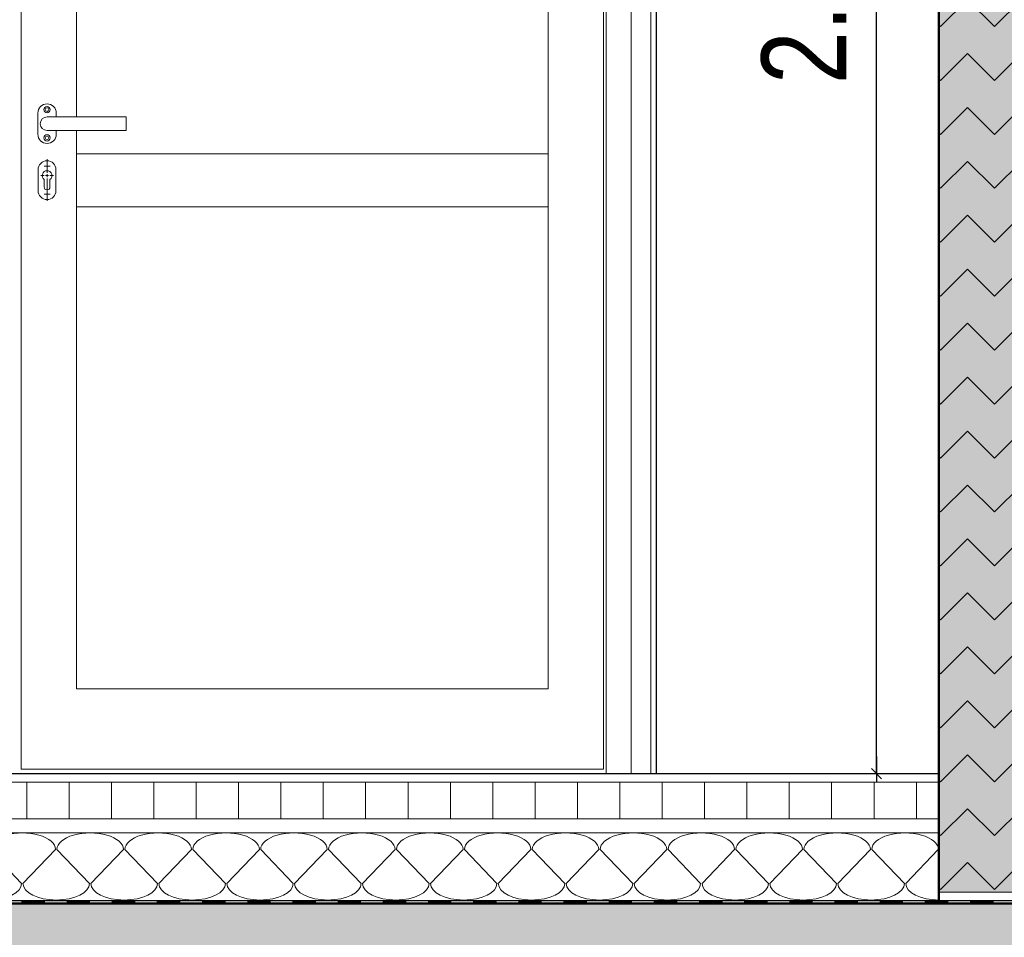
# Model space of a CAD drawing. Header units: metres. Extents: x 1316.5 to 1415.3, y -94.1 to -52.
# Tile 200 of 256: x 1371.4 to 1373.1, y -62.5 to -60.9. Entities that reach past the tile are written whole.
import ezdxf

# ---------------------------------------------------------------- set-up
doc = ezdxf.new("R2010")
doc.units = ezdxf.units.M
doc.header["$PDMODE"] = 65
doc.linetypes.add('AUSGEZOGEN', pattern=[0])
for name, color, linetype, lineweight in [('XR$11$Design', 4, 'AUSGEZOGEN', 13), ('XR$11$Fenster', 3, 'AUSGEZOGEN', 18), ('XR$11$Türen', 3, 'AUSGEZOGEN', 18), ('XR$11$Wand', 1, 'AUSGEZOGEN', 50), ('XR$12$Maßlinie 1_50', 7, 'AUSGEZOGEN', 25), ('XR$13$Design', 4, 'AUSGEZOGEN', 13), ('XR$13$Muster', 4, 'AUSGEZOGEN', 13), ('XR$13$Schraffur', 4, 'AUSGEZOGEN', 13), ('XR$13$Wand', 1, 'AUSGEZOGEN', 50), ('XR$14$STANDARD_1', 7, 'AUSGEZOGEN', 25)]:
    doc.layers.add(name, color=color, linetype=linetype, lineweight=lineweight)
doc.styles.add('ARIAL', font='arial.ttf')
doc.dimstyles.new('DIMSTYLE_49', dxfattribs={"dimtxt": 0.15, "dimasz": 0.03, "dimexe": 0, "dimexo": 0, "dimgap": 0.075, "dimtad": 2, "dimrnd": 0.005, "dimzin": 4, "dimdsep": 46, "dimtxsty": 'ARIAL', "dimblk1": 'ALL_ML_STRICH', "dimblk2": 'ALL_ML_STRICH', "dimsah": 1, "dimcen": 0, "dimclrd": 3, "dimclre": 3, "dimclrt": 3, "dimadec": 0, "dimazin": 0, "dimtfac": 1, "dimtdec": 0, "dimtix": 1, "dimtmove": 2, "dimatfit": 3, "dimfxl": 0, "dimtzin": 0, "dimlwd": 0, "dimlwe": 25, "dimarcsym": 0})
doc.dimstyles.new('DIMSTYLE_54', dxfattribs={"dimtxt": 0.125, "dimasz": 0.15, "dimexe": 0, "dimexo": 0, "dimgap": 0.0625, "dimtad": 2, "dimrnd": 0.005, "dimzin": 4, "dimdsep": 46, "dimtxsty": 'ARIAL', "dimblk1": 'ALL_ML_KREIS', "dimblk2": 'ALL_ML_KREIS', "dimsah": 1, "dimcen": 0, "dimclrd": 3, "dimclre": 3, "dimclrt": 3, "dimadec": 0, "dimazin": 0, "dimtfac": 1, "dimtdec": 0, "dimtix": 1, "dimtmove": 2, "dimatfit": 3, "dimfxl": 0, "dimtzin": 0, "dimlwd": 0, "dimlwe": 25, "dimarcsym": 0})
doc.dimstyles.new('DIMSTYLE_55', dxfattribs={"dimtxt": 0.125, "dimasz": 0.15, "dimexe": 0, "dimexo": 0, "dimgap": 0.0625, "dimtad": 2, "dimdec": 1, "dimlfac": 100, "dimrnd": 0.5, "dimzin": 4, "dimdsep": 46, "dimtxsty": 'ARIAL', "dimblk1": 'ALL_ML_KREIS', "dimblk2": 'ALL_ML_KREIS', "dimsah": 1, "dimcen": 0, "dimclrd": 3, "dimclre": 3, "dimclrt": 3, "dimadec": 0, "dimazin": 0, "dimtfac": 1, "dimtdec": 0, "dimtix": 1, "dimtmove": 2, "dimatfit": 3, "dimfxl": 0, "dimtvp": 1.2, "dimtzin": 0, "dimlwd": 0, "dimlwe": 25, "dimarcsym": 0})
doc.dimstyles.new('DIMSTYLE_57', dxfattribs={"dimtxt": 0.125, "dimasz": 0.15, "dimexe": 0, "dimexo": 0, "dimgap": 0.0625, "dimtad": 2, "dimdec": 3, "dimrnd": 0.005, "dimzin": 4, "dimdsep": 46, "dimtxsty": 'ARIAL', "dimblk1": 'ALL_ML_KREIS', "dimblk2": 'ALL_ML_KREIS', "dimsah": 1, "dimcen": 0, "dimclrd": 3, "dimclre": 3, "dimclrt": 3, "dimadec": 0, "dimazin": 0, "dimtfac": 1, "dimtdec": 0, "dimtix": 1, "dimtmove": 2, "dimatfit": 3, "dimfxl": 0, "dimtzin": 0, "dimlwd": 0, "dimlwe": 25, "dimarcsym": 0})
doc.dimstyles.new('DIMSTYLE_59', dxfattribs={"dimtxt": 0.175, "dimasz": 0.15, "dimexe": 0, "dimexo": 0, "dimgap": 0.0875, "dimtad": 2, "dimrnd": 0.005, "dimzin": 4, "dimdsep": 46, "dimtxsty": 'ARIAL', "dimblk1": 'ALL_ML_KREIS', "dimblk2": 'ALL_ML_KREIS', "dimsah": 1, "dimcen": 0, "dimclrd": 3, "dimclre": 3, "dimclrt": 3, "dimadec": 0, "dimazin": 0, "dimtfac": 1, "dimtdec": 0, "dimtix": 1, "dimtmove": 2, "dimatfit": 3, "dimfxl": 0, "dimtzin": 0, "dimlwd": 0, "dimlwe": 25, "dimarcsym": 0})

# ---------------------------------------------------------------- blocks, each defined once
blk = doc.blocks.new('MUSTERELEMENT_74')
at = {"layer": 'XR$11$Design', "color": 4, "linetype": 'AUSGEZOGEN', "lineweight": 13, "transparency": 33554687}
for p, q in [((1371.2864, -62.4497), (1371.3664, -62.4497)), ((1371.2864, -62.4547), (1371.3664, -62.4547)), ((1371.3664, -62.4497), (1371.4464, -62.4497)), ((1371.3664, -62.4497), (1371.3664, -62.4547)), ((1371.3664, -62.4497), (1371.3664, -62.4547)), ((1371.3664, -62.4507), (1371.4064, -62.4507)), ((1371.3664, -62.4517), (1371.4064, -62.4517)), ((1371.3664, -62.4527), (1371.4064, -62.4527)), ((1371.3664, -62.4537), (1371.4064, -62.4537)), ((1371.3664, -62.4547), (1371.4464, -62.4547)), ((1371.4064, -62.4497), (1371.4064, -62.4547)), ((1371.4464, -62.4497), (1371.5263, -62.4497)), ((1371.4464, -62.4497), (1371.4464, -62.4547)), ((1371.4464, -62.4497), (1371.4464, -62.4547)), ((1371.4464, -62.4507), (1371.4864, -62.4507)), ((1371.4464, -62.4517), (1371.4864, -62.4517)), ((1371.4464, -62.4527), (1371.4864, -62.4527)), ((1371.4464, -62.4537), (1371.4864, -62.4537)), ((1371.4464, -62.4547), (1371.5263, -62.4547)), ((1371.4864, -62.4497), (1371.4864, -62.4547)), ((1371.5263, -62.4497), (1371.6063, -62.4497)), ((1371.5263, -62.4497), (1371.5263, -62.4547)), ((1371.5263, -62.4497), (1371.5263, -62.4547)), ((1371.5263, -62.4507), (1371.5663, -62.4507)), ((1371.5263, -62.4517), (1371.5663, -62.4517)), ((1371.5263, -62.4527), (1371.5663, -62.4527)), ((1371.5263, -62.4537), (1371.5663, -62.4537)), ((1371.5263, -62.4547), (1371.6063, -62.4547)), ((1371.5663, -62.4497), (1371.5663, -62.4547)), ((1371.6063, -62.4497), (1371.6863, -62.4497)), ((1371.6063, -62.4497), (1371.6063, -62.4547)), ((1371.6063, -62.4497), (1371.6063, -62.4547)), ((1371.6063, -62.4507), (1371.6463, -62.4507)), ((1371.6063, -62.4517), (1371.6463, -62.4517)), ((1371.6063, -62.4527), (1371.6463, -62.4527)), ((1371.6063, -62.4537), (1371.6463, -62.4537)), ((1371.6063, -62.4547), (1371.6863, -62.4547)), ((1371.6463, -62.4497), (1371.6463, -62.4547)), ((1371.6863, -62.4497), (1371.7663, -62.4497)), ((1371.6863, -62.4497), (1371.6863, -62.4547)), ((1371.6863, -62.4497), (1371.6863, -62.4547)), ((1371.6863, -62.4507), (1371.7263, -62.4507)), ((1371.6863, -62.4517), (1371.7263, -62.4517)), ((1371.6863, -62.4527), (1371.7263, -62.4527)), ((1371.6863, -62.4537), (1371.7263, -62.4537)), ((1371.6863, -62.4547), (1371.7663, -62.4547)), ((1371.7263, -62.4497), (1371.7263, -62.4547)), ((1371.7663, -62.4497), (1371.8462, -62.4497)), ((1371.7663, -62.4497), (1371.7663, -62.4547)), ((1371.7663, -62.4497), (1371.7663, -62.4547)), ((1371.7663, -62.4507), (1371.8062, -62.4507)), ((1371.7663, -62.4517), (1371.8062, -62.4517)), ((1371.7663, -62.4527), (1371.8062, -62.4527)), ((1371.7663, -62.4537), (1371.8062, -62.4537)), ((1371.7663, -62.4547), (1371.8462, -62.4547)), ((1371.8062, -62.4497), (1371.8062, -62.4547)), ((1371.8462, -62.4497), (1371.9262, -62.4497)), ((1371.8462, -62.4497), (1371.8462, -62.4547)), ((1371.8462, -62.4497), (1371.8462, -62.4547)), ((1371.8462, -62.4507), (1371.8862, -62.4507)), ((1371.8462, -62.4517), (1371.8862, -62.4517)), ((1371.8462, -62.4527), (1371.8862, -62.4527)), ((1371.8462, -62.4537), (1371.8862, -62.4537)), ((1371.8462, -62.4547), (1371.9262, -62.4547)), ((1371.8862, -62.4497), (1371.8862, -62.4547)), ((1371.9262, -62.4497), (1372.0062, -62.4497)), ((1371.9262, -62.4497), (1371.9262, -62.4547)), ((1371.9262, -62.4497), (1371.9262, -62.4547)), ((1371.9262, -62.4507), (1371.9662, -62.4507)), ((1371.9262, -62.4517), (1371.9662, -62.4517)), ((1371.9262, -62.4527), (1371.9662, -62.4527)), ((1371.9262, -62.4537), (1371.9662, -62.4537)), ((1371.9262, -62.4547), (1372.0062, -62.4547)), ((1371.9662, -62.4497), (1371.9662, -62.4547)), ((1372.0062, -62.4497), (1372.0861, -62.4497)), ((1372.0062, -62.4497), (1372.0062, -62.4547)), ((1372.0062, -62.4497), (1372.0062, -62.4547)), ((1372.0062, -62.4507), (1372.0462, -62.4507)), ((1372.0062, -62.4517), (1372.0462, -62.4517)), ((1372.0062, -62.4527), (1372.0462, -62.4527)), ((1372.0062, -62.4537), (1372.0462, -62.4537)), ((1372.0062, -62.4547), (1372.0861, -62.4547)), ((1372.0462, -62.4497), (1372.0462, -62.4547)), ((1372.0861, -62.4497), (1372.1661, -62.4497)), ((1372.0861, -62.4497), (1372.0861, -62.4547)), ((1372.0861, -62.4497), (1372.0861, -62.4547)), ((1372.0861, -62.4507), (1372.1261, -62.4507)), ((1372.0861, -62.4517), (1372.1261, -62.4517)), ((1372.0861, -62.4527), (1372.1261, -62.4527)), ((1372.0861, -62.4537), (1372.1261, -62.4537)), ((1372.0861, -62.4547), (1372.1661, -62.4547)), ((1372.1261, -62.4497), (1372.1261, -62.4547)), ((1372.1661, -62.4497), (1372.2461, -62.4497)), ((1372.1661, -62.4497), (1372.1661, -62.4547)), ((1372.1661, -62.4497), (1372.1661, -62.4547)), ((1372.1661, -62.4507), (1372.2061, -62.4507)), ((1372.1661, -62.4517), (1372.2061, -62.4517)), ((1372.1661, -62.4527), (1372.2061, -62.4527)), ((1372.1661, -62.4537), (1372.2061, -62.4537)), ((1372.1661, -62.4547), (1372.2461, -62.4547)), ((1372.2061, -62.4497), (1372.2061, -62.4547)), ((1372.2461, -62.4497), (1372.3261, -62.4497)), ((1372.2461, -62.4497), (1372.2461, -62.4547)), ((1372.2461, -62.4497), (1372.2461, -62.4547)), ((1372.2461, -62.4507), (1372.2861, -62.4507)), ((1372.2461, -62.4517), (1372.2861, -62.4517)), ((1372.2461, -62.4527), (1372.2861, -62.4527)), ((1372.2461, -62.4537), (1372.2861, -62.4537)), ((1372.2461, -62.4547), (1372.3261, -62.4547)), ((1372.2861, -62.4497), (1372.2861, -62.4547)), ((1372.3261, -62.4497), (1372.406, -62.4497)), ((1372.3261, -62.4497), (1372.3261, -62.4547)), ((1372.3261, -62.4497), (1372.3261, -62.4547)), ((1372.3261, -62.4507), (1372.366, -62.4507)), ((1372.3261, -62.4517), (1372.366, -62.4517)), ((1372.3261, -62.4527), (1372.366, -62.4527)), ((1372.3261, -62.4537), (1372.366, -62.4537)), ((1372.3261, -62.4547), (1372.406, -62.4547)), ((1372.366, -62.4497), (1372.366, -62.4547)), ((1372.406, -62.4497), (1372.486, -62.4497)), ((1372.406, -62.4497), (1372.406, -62.4547)), ((1372.406, -62.4497), (1372.406, -62.4547)), ((1372.406, -62.4507), (1372.446, -62.4507)), ((1372.406, -62.4517), (1372.446, -62.4517)), ((1372.406, -62.4527), (1372.446, -62.4527)), ((1372.406, -62.4537), (1372.446, -62.4537)), ((1372.406, -62.4547), (1372.486, -62.4547)), ((1372.446, -62.4497), (1372.446, -62.4547)), ((1372.486, -62.4497), (1372.566, -62.4497)), ((1372.486, -62.4497), (1372.486, -62.4547)), ((1372.486, -62.4497), (1372.486, -62.4547)), ((1372.486, -62.4507), (1372.526, -62.4507)), ((1372.486, -62.4517), (1372.526, -62.4517)), ((1372.486, -62.4527), (1372.526, -62.4527)), ((1372.486, -62.4537), (1372.526, -62.4537)), ((1372.486, -62.4547), (1372.566, -62.4547)), ((1372.526, -62.4497), (1372.526, -62.4547)), ((1372.566, -62.4497), (1372.6459, -62.4497)), ((1372.566, -62.4497), (1372.566, -62.4547)), ((1372.566, -62.4497), (1372.566, -62.4547)), ((1372.566, -62.4507), (1372.606, -62.4507)), ((1372.566, -62.4517), (1372.606, -62.4517)), ((1372.566, -62.4527), (1372.606, -62.4527)), ((1372.566, -62.4537), (1372.606, -62.4537)), ((1372.566, -62.4547), (1372.6459, -62.4547)), ((1372.606, -62.4497), (1372.606, -62.4547)), ((1372.6459, -62.4497), (1372.7259, -62.4497)), ((1372.6459, -62.4497), (1372.6459, -62.4547)), ((1372.6459, -62.4497), (1372.6459, -62.4547)), ((1372.6459, -62.4507), (1372.6859, -62.4507)), ((1372.6459, -62.4517), (1372.6859, -62.4517)), ((1372.6459, -62.4527), (1372.6859, -62.4527)), ((1372.6459, -62.4537), (1372.6859, -62.4537)), ((1372.6459, -62.4547), (1372.7259, -62.4547)), ((1372.6859, -62.4497), (1372.6859, -62.4547)), ((1372.7259, -62.4497), (1372.8059, -62.4497)), ((1372.7259, -62.4497), (1372.7259, -62.4547)), ((1372.7259, -62.4497), (1372.7259, -62.4547)), ((1372.7259, -62.4507), (1372.7659, -62.4507)), ((1372.7259, -62.4517), (1372.7659, -62.4517)), ((1372.7259, -62.4527), (1372.7659, -62.4527)), ((1372.7259, -62.4537), (1372.7659, -62.4537)), ((1372.7259, -62.4547), (1372.8059, -62.4547)), ((1372.7659, -62.4497), (1372.7659, -62.4547)), ((1372.8059, -62.4497), (1372.8858, -62.4497)), ((1372.8059, -62.4497), (1372.8059, -62.4547)), ((1372.8059, -62.4497), (1372.8059, -62.4547)), ((1372.8059, -62.4507), (1372.8459, -62.4507)), ((1372.8059, -62.4517), (1372.8459, -62.4517)), ((1372.8059, -62.4527), (1372.8459, -62.4527)), ((1372.8059, -62.4537), (1372.8459, -62.4537)), ((1372.8059, -62.4547), (1372.8858, -62.4547)), ((1372.8459, -62.4497), (1372.8459, -62.4547)), ((1372.8858, -62.4497), (1372.9658, -62.4497)), ((1372.8858, -62.4497), (1372.8858, -62.4547)), ((1372.8858, -62.4497), (1372.8858, -62.4547)), ((1372.8858, -62.4507), (1372.9258, -62.4507)), ((1372.8858, -62.4517), (1372.9258, -62.4517)), ((1372.8858, -62.4527), (1372.9258, -62.4527)), ((1372.8858, -62.4537), (1372.9258, -62.4537)), ((1372.8858, -62.4547), (1372.9658, -62.4547)), ((1372.9258, -62.4497), (1372.9258, -62.4547)), ((1372.9658, -62.4497), (1373.0458, -62.4497)), ((1372.9658, -62.4497), (1372.9658, -62.4547)), ((1372.9658, -62.4497), (1372.9658, -62.4547)), ((1372.9658, -62.4507), (1373.0058, -62.4507)), ((1372.9658, -62.4517), (1373.0058, -62.4517)), ((1372.9658, -62.4527), (1373.0058, -62.4527)), ((1372.9658, -62.4537), (1373.0058, -62.4537)), ((1372.9658, -62.4547), (1373.0458, -62.4547)), ((1373.0058, -62.4497), (1373.0058, -62.4547)), ((1373.0458, -62.4497), (1373.1258, -62.4497)), ((1373.0458, -62.4497), (1373.0458, -62.4547)), ((1373.0458, -62.4497), (1373.0458, -62.4547)), ((1373.0458, -62.4507), (1373.0858, -62.4507)), ((1373.0458, -62.4517), (1373.0858, -62.4517)), ((1373.0458, -62.4527), (1373.0858, -62.4527)), ((1373.0458, -62.4537), (1373.0858, -62.4537)), ((1373.0458, -62.4547), (1373.1258, -62.4547)), ((1373.0858, -62.4497), (1373.0858, -62.4547))]:
    blk.add_line(p, q, dxfattribs=at)
blk = doc.blocks.new('ALL_ML_KREIS')
at = {"color": 0, "linetype": 'ByBlock', "lineweight": -2}
for p, q in [((0, -0.5), (0, 0.5)), ((-1, 0), (0.5, 0))]:
    blk.add_line(p, q, dxfattribs=at)
blk.add_circle((0, 0), 0.15, dxfattribs=at)
blk = doc.blocks.new('*D765')
at = {"layer": 'DEFPOINTS', "color": 3, "linetype": 'AUSGEZOGEN', "lineweight": 25, "transparency": 33554687}
for p in [(1361.1501, -55.5733), (1388.4801, -60.4577), (1361.1501, -64.661)]:
    blk.add_point(p, dxfattribs=at)
at = {"layer": 'XR$12$Maßlinie 1_50', "color": 3, "linetype": 'AUSGEZOGEN', "lineweight": -2, "transparency": 33554687}
for p, q in [((1361.1501, -64.361), (1361.1501, -64.661)), ((1388.4801, -64.361), (1388.4801, -64.661)), ((1361.1501, -64.661), (1388.4801, -64.661))]:
    blk.add_line(p, q, dxfattribs=at)
at = {"layer": 'XR$12$Maßlinie 1_50', "color": 3, "linetype": 'AUSGEZOGEN', "lineweight": 25, "transparency": 33554687, "xscale": 0.15, "yscale": 0.15, "zscale": 0.15, "rotation": 180}
blk.add_blockref('ALL_ML_KREIS', (1361.1501, -64.661), dxfattribs=at)
at = {"layer": 'XR$12$Maßlinie 1_50', "color": 3, "linetype": 'AUSGEZOGEN', "lineweight": 25, "transparency": 33554687, "xscale": 0.15, "yscale": 0.15, "zscale": 0.15}
blk.add_blockref('ALL_ML_KREIS', (1388.4801, -64.661), dxfattribs=at)
at = {"layer": 'XR$12$Maßlinie 1_50', "color": 3, "linetype": 'AUSGEZOGEN', "lineweight": 25, "transparency": 33554687, "insert": (1374.8194, -64.5463), "char_height": 0.125, "width": 0.625, "attachment_point": 5, "style": 'ARIAL'}
blk.add_mtext('\\A1;{\\A1;{27.33\\H0.082500;\\S^ ;}}', dxfattribs=at)
blk = doc.blocks.new('*D777')
at = {"layer": 'DEFPOINTS', "color": 3, "linetype": 'AUSGEZOGEN', "lineweight": 25, "transparency": 33554687}
for p in [(1370.1051, -58.8647), (1372.9901, -59.7307), (1370.1051, -64.0607)]:
    blk.add_point(p, dxfattribs=at)
at = {"layer": 'XR$12$Maßlinie 1_50', "color": 3, "linetype": 'AUSGEZOGEN', "lineweight": -2, "transparency": 33554687}
for p, q in [((1370.1051, -63.7607), (1370.1051, -64.0607)), ((1372.9901, -63.7607), (1372.9901, -64.0607)), ((1370.1051, -64.0607), (1372.9901, -64.0607))]:
    blk.add_line(p, q, dxfattribs=at)
at = {"layer": 'XR$12$Maßlinie 1_50', "color": 3, "linetype": 'AUSGEZOGEN', "lineweight": 25, "transparency": 33554687, "xscale": 0.15, "yscale": 0.15, "zscale": 0.15, "rotation": 180}
blk.add_blockref('ALL_ML_KREIS', (1370.1051, -64.0607), dxfattribs=at)
at = {"layer": 'XR$12$Maßlinie 1_50', "color": 3, "linetype": 'AUSGEZOGEN', "lineweight": 25, "transparency": 33554687, "xscale": 0.15, "yscale": 0.15, "zscale": 0.15}
blk.add_blockref('ALL_ML_KREIS', (1372.9901, -64.0607), dxfattribs=at)
at = {"layer": 'XR$12$Maßlinie 1_50', "color": 3, "linetype": 'AUSGEZOGEN', "lineweight": 25, "transparency": 33554687, "insert": (1371.5694, -63.9461), "char_height": 0.125, "width": 0.625, "attachment_point": 5, "style": 'ARIAL'}
blk.add_mtext('\\A1;{\\A1;{2.88\\H0.082500;\\S5^ ;}}', dxfattribs=at)
blk = doc.blocks.new('*D778')
at = {"layer": 'DEFPOINTS', "color": 3, "linetype": 'AUSGEZOGEN', "lineweight": 25, "transparency": 33554687}
for p in [(1373.2301, -58.6371), (1372.9901, -59.7307), (1372.9901, -64.0607)]:
    blk.add_point(p, dxfattribs=at)
at = {"layer": 'XR$12$Maßlinie 1_50', "color": 3, "linetype": 'AUSGEZOGEN', "lineweight": -2, "transparency": 33554687}
for p, q in [((1372.9901, -63.7607), (1372.9901, -64.0607)), ((1373.2301, -63.7607), (1373.2301, -64.0607)), ((1372.9901, -64.0607), (1373.2301, -64.0607))]:
    blk.add_line(p, q, dxfattribs=at)
at = {"layer": 'XR$12$Maßlinie 1_50', "color": 3, "linetype": 'AUSGEZOGEN', "lineweight": 25, "transparency": 33554687, "xscale": 0.15, "yscale": 0.15, "zscale": 0.15, "rotation": 180}
blk.add_blockref('ALL_ML_KREIS', (1372.9901, -64.0607), dxfattribs=at)
at = {"layer": 'XR$12$Maßlinie 1_50', "color": 3, "linetype": 'AUSGEZOGEN', "lineweight": 25, "transparency": 33554687, "xscale": 0.15, "yscale": 0.15, "zscale": 0.15}
blk.add_blockref('ALL_ML_KREIS', (1373.2301, -64.0607), dxfattribs=at)
at = {"layer": 'XR$12$Maßlinie 1_50', "color": 3, "linetype": 'AUSGEZOGEN', "lineweight": 25, "transparency": 33554687, "insert": (1373.1047, -63.9482), "char_height": 0.125, "width": 0.5, "attachment_point": 5, "style": 'ARIAL'}
blk.add_mtext('\\A1;{\\A1;{24\\H0.082500;\\S^ ;}}', dxfattribs=at)
blk = doc.blocks.new('*D795')
at = {"layer": 'DEFPOINTS', "color": 3, "linetype": 'AUSGEZOGEN', "lineweight": 25, "transparency": 33554687}
for p in [(1388.4801, -59.7858), (1342.7701, -60.2158), (1342.7701, -65.2751)]:
    blk.add_point(p, dxfattribs=at)
at = {"layer": 'XR$12$Maßlinie 1_50', "color": 3, "linetype": 'AUSGEZOGEN', "lineweight": -2, "transparency": 33554687}
for p, q in [((1342.7701, -64.9751), (1342.7701, -65.2751)), ((1388.4801, -64.9751), (1388.4801, -65.2751)), ((1342.7701, -65.2751), (1388.4801, -65.2751))]:
    blk.add_line(p, q, dxfattribs=at)
at = {"layer": 'XR$12$Maßlinie 1_50', "color": 3, "linetype": 'AUSGEZOGEN', "lineweight": 25, "transparency": 33554687, "xscale": 0.15, "yscale": 0.15, "zscale": 0.15, "rotation": 180}
blk.add_blockref('ALL_ML_KREIS', (1342.7701, -65.2751), dxfattribs=at)
at = {"layer": 'XR$12$Maßlinie 1_50', "color": 3, "linetype": 'AUSGEZOGEN', "lineweight": 25, "transparency": 33554687, "xscale": 0.15, "yscale": 0.15, "zscale": 0.15}
blk.add_blockref('ALL_ML_KREIS', (1388.4801, -65.2751), dxfattribs=at)
at = {"layer": 'XR$12$Maßlinie 1_50', "color": 3, "linetype": 'AUSGEZOGEN', "lineweight": 25, "transparency": 33554687, "insert": (1365.6454, -65.1346), "char_height": 0.175, "width": 0.875, "attachment_point": 5, "style": 'ARIAL'}
blk.add_mtext('\\A1;{\\fArial|i0|b1;\\A1;{45.71\\H0.115500;\\S^ ;}}', dxfattribs=at)
blk = doc.blocks.new('ALL_ML_STRICH')
at = {"color": 0, "linetype": 'ByBlock', "lineweight": -2}
for p, q in [((-1, 0), (0.5, 0)), ((-0.3, -0.3), (0.3, 0.3)), ((0, -0.5), (0, 0.5))]:
    blk.add_line(p, q, dxfattribs=at)
blk = doc.blocks.new('*D799')
at = {"layer": 'DEFPOINTS', "color": 3, "linetype": 'AUSGEZOGEN', "lineweight": 25, "transparency": 33554687}
for p in [(1372.4901, -59.4751), (1372.4901, -62.2251), (1372.8794, -62.2251)]:
    blk.add_point(p, dxfattribs=at)
at = {"layer": 'XR$12$Maßlinie 1_50', "color": 3, "linetype": 'AUSGEZOGEN', "lineweight": -2, "transparency": 33554687}
for p, q in [((1372.7794, -59.4751), (1372.8794, -59.4751)), ((1372.8794, -62.2251), (1372.8794, -59.4751)), ((1372.7794, -62.2251), (1372.8794, -62.2251))]:
    blk.add_line(p, q, dxfattribs=at)
at = {"layer": 'XR$12$Maßlinie 1_50', "color": 3, "linetype": 'AUSGEZOGEN', "lineweight": 25, "transparency": 33554687, "xscale": 0.03000000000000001, "yscale": 0.03000000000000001, "zscale": 0.03000000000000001}
for p, rotation in [((1372.8794, -59.4751), 90), ((1372.8794, -62.2251), 270)]:
    blk.add_blockref('ALL_ML_STRICH', p, dxfattribs=dict(at, rotation=rotation))
at = {"layer": 'XR$12$Maßlinie 1_50', "color": 3, "linetype": 'AUSGEZOGEN', "lineweight": 25, "transparency": 33554687, "insert": (1372.7519, -60.8418), "char_height": 0.15, "width": 0.48, "attachment_point": 5, "rotation": 90, "style": 'ARIAL'}
blk.add_mtext('\\W0.80;\\A1;{\\A1;{2.75\\H0.099000;\\S^ ;}}', dxfattribs=at)
blk = doc.blocks.new('MUSTERELEMENT_91')
at = {"layer": 'XR$13$Design', "color": 4, "linetype": 'AUSGEZOGEN', "lineweight": 13, "transparency": 33554687}
for p, q in [((1370.1063, -62.3594), (1370.164, -62.4194)), ((1370.1665, -62.4194), (1370.2242, -62.3594)), ((1370.2266, -62.3594), (1370.2843, -62.4194)), ((1370.2867, -62.4194), (1370.3444, -62.3594)), ((1370.3468, -62.3594), (1370.4045, -62.4194)), ((1370.4069, -62.4194), (1370.4646, -62.3594)), ((1370.467, -62.3594), (1370.5247, -62.4194)), ((1370.5271, -62.4194), (1370.5848, -62.3594)), ((1370.5872, -62.3594), (1370.6449, -62.4194)), ((1370.6473, -62.4194), (1370.705, -62.3594)), ((1370.7074, -62.3594), (1370.7651, -62.4194)), ((1370.7675, -62.4194), (1370.8252, -62.3594)), ((1370.8276, -62.3594), (1370.8853, -62.4194)), ((1370.8877, -62.4194), (1370.9454, -62.3594)), ((1370.9478, -62.3594), (1371.0055, -62.4194)), ((1371.0079, -62.4194), (1371.0656, -62.3594)), ((1371.068, -62.3594), (1371.1257, -62.4194)), ((1371.1281, -62.4194), (1371.1858, -62.3594)), ((1371.1882, -62.3594), (1371.2459, -62.4194)), ((1371.2483, -62.4194), (1371.306, -62.3594)), ((1371.3084, -62.3594), (1371.3661, -62.4194)), ((1371.3685, -62.4194), (1371.4262, -62.3594)), ((1371.4286, -62.3594), (1371.4863, -62.4194)), ((1371.4887, -62.4194), (1371.5464, -62.3594)), ((1371.5488, -62.3594), (1371.6065, -62.4194)), ((1371.609, -62.4194), (1371.6667, -62.3594)), ((1371.6691, -62.3594), (1371.7268, -62.4194)), ((1371.7292, -62.4194), (1371.7869, -62.3594)), ((1371.7893, -62.3594), (1371.847, -62.4194)), ((1371.8494, -62.4194), (1371.9071, -62.3594)), ((1371.9095, -62.3594), (1371.9672, -62.4194)), ((1371.9696, -62.4194), (1372.0273, -62.3594)), ((1372.0297, -62.3594), (1372.0874, -62.4194)), ((1372.0898, -62.4194), (1372.1475, -62.3594)), ((1372.1499, -62.3594), (1372.2076, -62.4194)), ((1372.21, -62.4194), (1372.2677, -62.3594)), ((1372.2701, -62.3594), (1372.3278, -62.4194)), ((1372.3302, -62.4194), (1372.3879, -62.3594)), ((1372.3903, -62.3594), (1372.448, -62.4194)), ((1372.4504, -62.4194), (1372.5081, -62.3594)), ((1372.5105, -62.3594), (1372.5682, -62.4194)), ((1372.5706, -62.4194), (1372.6283, -62.3594)), ((1372.6307, -62.3594), (1372.6884, -62.4194)), ((1372.6908, -62.4194), (1372.7485, -62.3594)), ((1372.7509, -62.3594), (1372.8086, -62.4194)), ((1372.811, -62.4194), (1372.8687, -62.3594)), ((1372.8711, -62.3594), (1372.9288, -62.4194)), ((1372.9312, -62.4194), (1372.9889, -62.3594))]:
    blk.add_line(p, q, dxfattribs=at)
for centre, start_param, end_param in [((1370.1653, -62.3594), 0, 3.141593), ((1370.2855, -62.3594), 0, 3.141593), ((1370.4057, -62.3594), 0, 3.141593), ((1370.5259, -62.3594), 0, 3.141593), ((1370.6461, -62.3594), 0, 3.141593), ((1370.7663, -62.3594), 0, 3.141593), ((1370.8865, -62.3594), 0, 3.141593), ((1371.0067, -62.3594), 0, 3.141593), ((1371.1269, -62.3594), 0, 3.141593), ((1371.2471, -62.3594), 0, 3.141593), ((1371.3673, -62.3594), 0, 3.141593), ((1371.4875, -62.3594), 0, 3.141593), ((1371.6078, -62.3594), 0, 3.141593), ((1371.728, -62.3594), 0, 3.141593), ((1371.8482, -62.3594), 0, 3.141593), ((1371.9684, -62.3594), 0, 3.141593), ((1372.0886, -62.3594), 0, 3.141593), ((1372.2088, -62.3594), 0, 3.141593), ((1372.329, -62.3594), 0, 3.141593), ((1372.4492, -62.3594), 0, 3.141593), ((1372.5694, -62.3594), 0, 3.141593), ((1372.6896, -62.3594), 0, 3.141593), ((1372.8098, -62.3594), 0, 3.141593), ((1372.93, -62.3594), 0, 3.141593), ((1370.1051, -62.4194), 4.712389, 6.283185), ((1370.2254, -62.4194), 3.141593, 4.712389), ((1370.2254, -62.4194), 4.712389, 6.283185), ((1370.3456, -62.4194), 3.141593, 4.712389), ((1370.3456, -62.4194), 4.712389, 6.283185), ((1370.4658, -62.4194), 3.141593, 4.712389), ((1370.4658, -62.4194), 4.712389, 6.283185), ((1370.586, -62.4194), 3.141593, 4.712389), ((1370.586, -62.4194), 4.712389, 6.283185), ((1370.7062, -62.4194), 3.141593, 4.712389), ((1370.7062, -62.4194), 4.712389, 6.283185), ((1370.8264, -62.4194), 3.141593, 4.712389), ((1370.8264, -62.4194), 4.712389, 6.283185), ((1370.9466, -62.4194), 3.141593, 4.712389), ((1370.9466, -62.4194), 4.712389, 6.283185), ((1371.0668, -62.4194), 3.141593, 4.712389), ((1371.0668, -62.4194), 4.712389, 6.283185), ((1371.187, -62.4194), 3.141593, 4.712389), ((1371.187, -62.4194), 4.712389, 6.283185), ((1371.3072, -62.4194), 3.141593, 4.712389), ((1371.3072, -62.4194), 4.712389, 6.283185), ((1371.4274, -62.4194), 3.141593, 4.712389), ((1371.4274, -62.4194), 4.712389, 6.283185), ((1371.5476, -62.4194), 3.141593, 4.712389), ((1371.5476, -62.4194), 4.712389, 6.283185), ((1371.6679, -62.4194), 3.141593, 4.712389), ((1371.6679, -62.4194), 4.712389, 6.283185), ((1371.7881, -62.4194), 3.141593, 4.712389), ((1371.7881, -62.4194), 4.712389, 6.283185), ((1371.9083, -62.4194), 3.141593, 4.712389), ((1371.9083, -62.4194), 4.712389, 6.283185), ((1372.0285, -62.4194), 3.141593, 4.712389), ((1372.0285, -62.4194), 4.712389, 6.283185), ((1372.1487, -62.4194), 3.141593, 4.712389), ((1372.1487, -62.4194), 4.712389, 6.283185), ((1372.2689, -62.4194), 3.141593, 4.712389), ((1372.2689, -62.4194), 4.712389, 6.283185), ((1372.3891, -62.4194), 3.141593, 4.712389), ((1372.3891, -62.4194), 4.712389, 6.283185), ((1372.5093, -62.4194), 3.141593, 4.712389), ((1372.5093, -62.4194), 4.712389, 6.283185), ((1372.6295, -62.4194), 3.141593, 4.712389), ((1372.6295, -62.4194), 4.712389, 6.283185), ((1372.7497, -62.4194), 3.141593, 4.712389), ((1372.7497, -62.4194), 4.712389, 6.283185), ((1372.8699, -62.4194), 3.141593, 4.712389), ((1372.8699, -62.4194), 4.712389, 6.283185), ((1372.9901, -62.4194), 3.141593, 4.712389)]:
    blk.add_ellipse(centre, major_axis=(0.0589, 0), ratio=0.499133, start_param=start_param, end_param=end_param, dxfattribs=at)

msp = doc.modelspace()

# ---------------------------------------------------------------- hatches: boundary and pattern name
at = {"layer": 'XR$13$Muster', "linetype": 'AUSGEZOGEN', "lineweight": 13, "transparency": 33554687}
h = msp.add_hatch(dxfattribs=at)
h.set_pattern_fill('MUSTER', color=4, scale=0.0675, angle=45, style=0, pattern_type=2)
h.set_pattern_definition([(45, (-1e-17, 0.19092), (-7e-18, 0.0954594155), [0.0675, -0.0675]), (135, (-1e-17, 0.19092), (-0.0954594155, 7e-18), [0.0675, -0.0675])])
h.paths.add_polyline_path([(1373.2301, -58.6851), (1372.9901, -58.6851), (1372.9901, -62.4351), (1373.2301, -62.4351)], flags=0)
h = msp.add_hatch(dxfattribs=at)
h.set_pattern_fill('MUSTER', color=3, scale=0.09, angle=315, style=0, pattern_type=2)
h.set_pattern_definition([(315, (0.25456, -6e-17), (0.1272792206, -3e-17), [0.09, -0.09]), (45, (0.25456, -6e-17), (3e-17, 0.1272792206), [0.09, -0.09])])
h.paths.add_polyline_path([(1387.9801, -63.1051), (1388.4801, -63.1051), (1388.4801, -62.4551), (1361.1501, -62.4551), (1361.1501, -63.2251), (1361.7401, -63.2251), (1361.7401, -62.7051), (1387.9801, -62.7051)], flags=0)
at = {"layer": 'XR$13$Schraffur', "linetype": 'AUSGEZOGEN', "lineweight": 13, "transparency": 33554687}
h = msp.add_hatch(dxfattribs=at)
h.set_pattern_fill('SCHRAFFUR_1', color=4, scale=0.05, style=0, pattern_type=2)
h.set_pattern_definition([(90, (0, 0), (-0.15, 9e-18), []), (90, (-0.075, 9e-18), (-0.15, 9e-18), [])])
h.paths.add_polyline_path([(1372.9901, -62.3051), (1372.9901, -62.2401), (1370.1051, -62.2401), (1370.1051, -62.3051)], flags=0)
at = {"layer": 'XR$14$STANDARD_1', "linetype": 'AUSGEZOGEN', "lineweight": 13, "true_color": 0xffdd96, "transparency": 33554687}
msp.add_hatch(color=41, dxfattribs=at).paths.add_polyline_path([(1373.2301, -62.4351), (1373.2301, -58.6851), (1372.9901, -58.6851), (1372.9901, -62.4351)])

# ---------------------------------------------------------------- linework, layer by layer
at = {"layer": 'XR$11$Design', "color": 3, "linetype": 'AUSGEZOGEN', "lineweight": 25, "transparency": 33554687}
for p, q in [((1372.4901, -62.2251), (1372.4901, -59.4751)), ((1370.1051, -62.2251), (1372.9901, -62.2251))]:
    msp.add_line(p, q, dxfattribs=at)
at = {"layer": 'XR$11$Design', "color": 3, "linetype": 'AUSGEZOGEN', "lineweight": 13, "transparency": 33554687}
for p, q in [((1370.1051, -62.2401), (1372.9901, -62.2401)), ((1370.1051, -62.3301), (1372.9901, -62.3301)), ((1361.1501, -62.4501), (1388.4801, -62.4501))]:
    msp.add_line(p, q, dxfattribs=at)
at = {"layer": 'XR$11$Fenster', "color": 3, "linetype": 'AUSGEZOGEN', "lineweight": 18, "transparency": 33554687}
for p, q in [((1372.4801, -59.4851), (1372.4801, -62.2251)), ((1372.4451, -62.2251), (1372.4451, -59.5201)), ((1372.4011, -62.2251), (1372.4011, -60.0541)), ((1371.3949, -61.0563), (1371.3949, -61.0938)), ((1371.4274, -61.0563), (1371.4274, -61.0631)), ((1371.4111, -61.0631), (1371.5511, -61.0631)), ((1371.5511, -61.0871), (1371.5511, -61.0631)), ((1371.4111, -61.0871), (1371.5511, -61.0871)), ((1371.4274, -61.0871), (1371.4274, -61.0938)), ((1371.4111, -61.162), (1371.4111, -61.1376)), ((1371.3953, -61.1935), (1371.3953, -61.1565)), ((1371.4058, -61.15), (1371.4167, -61.15)), ((1371.4111, -61.167), (1371.4111, -61.1645)), ((1371.4268, -61.1565), (1371.4268, -61.1935)), ((1371.4061, -61.167), (1371.3999, -61.167)), ((1371.4059, -61.174), (1371.4059, -61.187)), ((1371.4111, -61.167), (1371.4086, -61.167)), ((1371.4111, -61.167), (1371.4111, -61.1695)), ((1371.4111, -61.167), (1371.4136, -61.167)), ((1371.4111, -61.172), (1371.4111, -61.2116)), ((1371.4161, -61.167), (1371.4223, -61.167)), ((1371.4163, -61.187), (1371.4163, -61.174)), ((1371.4058, -61.2), (1371.4167, -61.2)), ((1370.2401, -62.2251), (1371.4391, -62.2251))]:
    msp.add_line(p, q, dxfattribs=at)
at = {"layer": 'XR$11$Fenster', "color": 3, "linetype": 'AUSGEZOGEN', "lineweight": 13, "transparency": 33554687}
for p, q in [((1371.3651, -60.0591), (1371.3651, -62.2171)), ((1372.3961, -62.2171), (1372.3961, -60.0591)), ((1371.4631, -60.1571), (1371.4631, -60.9821)), ((1372.2981, -61.1281), (1372.2981, -60.1571)), ((1371.4631, -60.9821), (1371.4631, -61.0631)), ((1371.4631, -61.0871), (1371.4631, -61.3321)), ((1372.2981, -61.1281), (1371.4631, -61.1281)), ((1372.2981, -61.2221), (1372.2981, -61.1281)), ((1372.2981, -61.2221), (1371.4631, -61.2221)), ((1372.2981, -62.0751), (1372.2981, -61.2221)), ((1371.4631, -61.3321), (1371.4631, -62.0751)), ((1371.4631, -62.0751), (1372.2981, -62.0751)), ((1371.3651, -62.2171), (1372.2981, -62.2171)), ((1372.3961, -62.2171), (1372.2981, -62.2171))]:
    msp.add_line(p, q, dxfattribs=at)
at = {"layer": 'XR$11$Fenster', "color": 3, "linetype": 'AUSGEZOGEN', "lineweight": 18, "transparency": 33554687}
for centre, radius in [((1371.4111, -61.0501), 0.0056), ((1371.4111, -61.0501), 0.00316), ((1371.4111, -61.1001), 0.0056), ((1371.4111, -61.1001), 0.00316)]:
    msp.add_circle(centre, radius, dxfattribs=at)
for centre, radius, start, end in [((1371.4111, -61.0563), 0.0163, 0, 180), ((1371.4111, -61.0751), 0.012, 90, 270), ((1371.4111, -61.0938), 0.0163, 180, 0), ((1371.4111, -61.1565), 0.0158, 0, 180), ((1371.4111, -61.167), 0.0087, 306.7054, 233.2946), ((1371.4111, -61.1935), 0.0158, 180, 0), ((1371.4111, -61.187), 0.0052, 180, 0)]:
    msp.add_arc(centre, radius, start, end, dxfattribs=at)
at = {"layer": 'XR$11$Türen', "color": 3, "linetype": 'AUSGEZOGEN', "lineweight": 13, "transparency": 33554687}
msp.add_line((1372.9901, -62.4351), (1373.2301, -62.4351), dxfattribs=at)
at = {"layer": 'XR$11$Wand', "color": 1, "linetype": 'AUSGEZOGEN', "lineweight": 50, "transparency": 33554687}
for p, q in [((1372.9901, -62.4551), (1372.9901, -58.6851)), ((1361.1501, -62.4551), (1388.4801, -62.4551))]:
    msp.add_line(p, q, dxfattribs=at)
at = {"layer": 'XR$13$Wand', "color": 4, "linetype": 'AUSGEZOGEN', "lineweight": 13, "transparency": 33554687}
msp.add_line((1370.1051, -62.3051), (1372.9901, -62.3051), dxfattribs=at)

# ---------------------------------------------------------------- block references
at = {"layer": 'XR$11$Design', "color": 4, "linetype": 'AUSGEZOGEN', "lineweight": 13, "transparency": 33554687}
msp.add_blockref('MUSTERELEMENT_74', (0, 0), dxfattribs=at)
at = {"layer": 'XR$13$Design', "color": 4, "linetype": 'AUSGEZOGEN', "lineweight": 13, "transparency": 33554687}
msp.add_blockref('MUSTERELEMENT_91', (0, 0), dxfattribs=at)

# ---------------------------------------------------------------- dimensions: what is measured, and where the dimension line sits
at = {"layer": 'XR$12$Maßlinie 1_50', "color": 3, "linetype": 'AUSGEZOGEN', "lineweight": 25, "transparency": 33554687}
for base, p1, p2, dimstyle, picture, middle in [((1388.4801, -64.661), (1361.1501, -64.361), (1388.4801, -64.361), 'DIMSTYLE_54', '*D765', (1374.8194, -64.5463)), ((1373.2301, -64.0607), (1372.9901, -63.7607), (1373.2301, -63.7607), 'DIMSTYLE_55', '*D778', (1373.1047, -63.9482)), ((1372.9901, -64.0607), (1370.1051, -63.7607), (1372.9901, -63.7607), 'DIMSTYLE_57', '*D777', (1371.5694, -63.9461)), ((1388.4801, -65.2751), (1342.7701, -64.9751), (1388.4801, -64.9751), 'DIMSTYLE_59', '*D795', (1365.6454, -65.1346))]:
    dim = msp.add_linear_dim(base=base, p1=p1, p2=p2, dimstyle=dimstyle, override={"dimpost": '<>', "dimclrd": 3, "dimclre": 3, "dimclrt": 3, "dimlwd": 0, "dimlwe": 25}, dxfattribs=at)
    dim.commit()
    dim.dimension.update_dxf_attribs({"geometry": picture, "text_midpoint": middle, "dimtype": 160})
dim = msp.add_linear_dim(base=(1372.8794, -59.4751), p1=(1372.7794, -62.2251), p2=(1372.7794, -59.4751), angle=90, dimstyle='DIMSTYLE_49', override={"dimpost": '<>', "dimclrd": 3, "dimclre": 3, "dimclrt": 3, "dimlwd": 0, "dimlwe": 25}, dxfattribs=at)
dim.commit()
dim.dimension.update_dxf_attribs({"geometry": '*D799', "text_midpoint": (1372.7519, -60.8418), "dimtype": 160})

doc.saveas('drawing.dxf')
